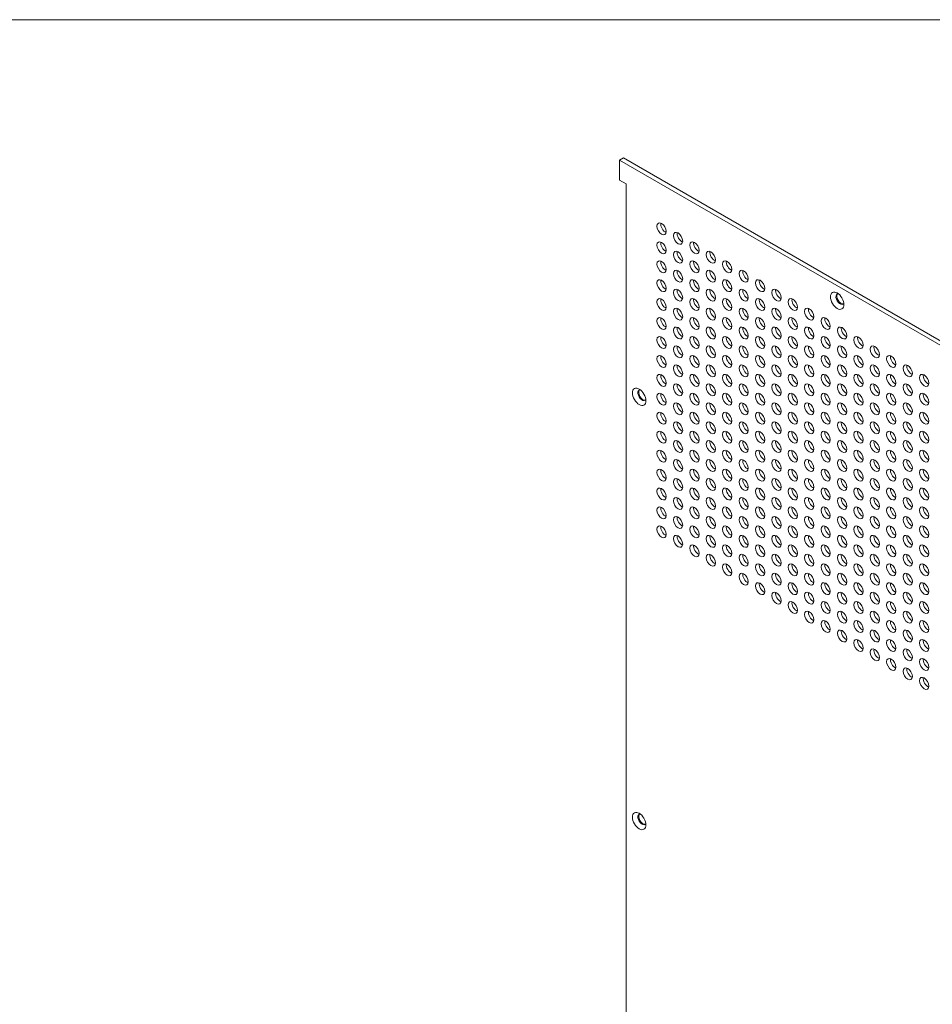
# Model space of a CAD drawing. Header units: millimetres. Extents: x 39 to 1079, y 39 to 825.
# Tile 5 of 7: x 680 to 880, y 609 to 825. Entities that reach past the tile are written whole.
import ezdxf

# ---------------------------------------------------------------- set-up
doc = ezdxf.new("R2010")
doc.units = ezdxf.units.MM
doc.header["$LTSCALE"] = 4
doc.layers.add('Sketch Geometry (ANSI)', color=7, linetype='Continuous', lineweight=9)
doc.layers.add('Visible (ANSI)', color=7, linetype='Continuous', lineweight=18)

# ---------------------------------------------------------------- blocks, each defined once
blk = doc.blocks.new('Borders Default Border')
at = {"layer": 'Sketch Geometry (ANSI)', "flags": 128}
blk.add_lwpolyline([(9.652, 9.652), (9.652, 206.248), (269.748, 206.248), (269.748, 9.652), (9.652, 9.652)], dxfattribs=at)

msp = doc.modelspace()

# ---------------------------------------------------------------- linework, layer by layer
at = {"layer": 'Visible (ANSI)'}
for p, q in [((812.547, 794.716), (811.731, 794.245)), ((811.731, 789.865), (811.731, 794.245)), ((811.731, 794.245), (998.991, 686.13)), ((999.807, 686.601), (812.547, 794.716)), ((813.167, 789.036), (811.731, 789.865)), ((813.167, 513.21), (813.167, 789.036))]:
    msp.add_line(p, q, dxfattribs=at)
for centre, major_axis in [((820.926, 779.18), (-0.719, 1.246)), ((824.518, 777.106), (-0.719, 1.246)), ((820.926, 775.033), (-0.719, 1.246)), ((828.111, 775.033), (-0.719, 1.246)), ((824.518, 772.959), (-0.719, 1.246)), ((831.703, 772.959), (-0.719, 1.246)), ((820.926, 770.885), (-0.719, 1.246)), ((828.111, 770.885), (-0.719, 1.246)), ((835.295, 770.885), (-0.719, 1.246)), ((824.518, 768.811), (-0.719, 1.246)), ((831.703, 768.811), (-0.719, 1.246)), ((838.887, 768.811), (-0.719, 1.246)), ((820.926, 766.737), (-0.719, 1.246)), ((828.111, 766.737), (-0.719, 1.246)), ((835.295, 766.737), (-0.719, 1.246)), ((842.479, 766.737), (-0.719, 1.246)), ((824.518, 764.663), (-0.719, 1.246)), ((831.703, 764.663), (-0.719, 1.246)), ((838.887, 764.663), (-0.719, 1.246)), ((846.071, 764.663), (-0.719, 1.246)), ((820.926, 762.589), (-0.719, 1.246)), ((828.111, 762.589), (-0.719, 1.246)), ((835.295, 762.589), (-0.719, 1.246)), ((842.479, 762.589), (-0.719, 1.246)), ((849.663, 762.589), (-0.719, 1.246)), ((859.382, 763.442), (-1.04, 1.802)), ((824.518, 760.515), (-0.719, 1.246)), ((831.703, 760.515), (-0.719, 1.246)), ((838.887, 760.515), (-0.719, 1.246)), ((846.071, 760.515), (-0.719, 1.246)), ((853.255, 760.515), (-0.719, 1.246)), ((820.926, 758.441), (-0.719, 1.246)), ((828.111, 758.441), (-0.719, 1.246)), ((835.295, 758.441), (-0.719, 1.246)), ((842.479, 758.441), (-0.719, 1.246)), ((849.663, 758.441), (-0.719, 1.246)), ((856.847, 758.441), (-0.719, 1.246)), ((824.518, 756.367), (-0.719, 1.246)), ((831.703, 756.367), (-0.719, 1.246)), ((838.887, 756.367), (-0.719, 1.246)), ((846.071, 756.367), (-0.719, 1.246)), ((853.255, 756.367), (-0.719, 1.246)), ((860.44, 756.367), (-0.719, 1.246)), ((820.926, 754.294), (-0.719, 1.246)), ((828.111, 754.294), (-0.719, 1.246)), ((835.295, 754.294), (-0.719, 1.246)), ((842.479, 754.294), (-0.719, 1.246)), ((849.663, 754.294), (-0.719, 1.246)), ((856.847, 754.294), (-0.719, 1.246)), ((864.032, 754.294), (-0.719, 1.246)), ((824.518, 752.22), (-0.719, 1.246)), ((831.703, 752.22), (-0.719, 1.246)), ((838.887, 752.22), (-0.719, 1.246)), ((846.071, 752.22), (-0.719, 1.246)), ((853.255, 752.22), (-0.719, 1.246)), ((860.44, 752.22), (-0.719, 1.246)), ((867.624, 752.22), (-0.719, 1.246)), ((820.926, 750.146), (-0.719, 1.246)), ((828.111, 750.146), (-0.719, 1.246)), ((835.295, 750.146), (-0.719, 1.246)), ((842.479, 750.146), (-0.719, 1.246)), ((849.663, 750.146), (-0.719, 1.246)), ((856.847, 750.146), (-0.719, 1.246)), ((864.032, 750.146), (-0.719, 1.246)), ((871.216, 750.146), (-0.719, 1.246)), ((824.518, 748.072), (-0.719, 1.246)), ((831.703, 748.072), (-0.719, 1.246)), ((838.887, 748.072), (-0.719, 1.246)), ((846.071, 748.072), (-0.719, 1.246)), ((853.255, 748.072), (-0.719, 1.246)), ((860.44, 748.072), (-0.719, 1.246)), ((867.624, 748.072), (-0.719, 1.246)), ((874.808, 748.072), (-0.719, 1.246)), ((820.926, 745.998), (-0.719, 1.246)), ((828.111, 745.998), (-0.719, 1.246)), ((835.295, 745.998), (-0.719, 1.246)), ((842.479, 745.998), (-0.719, 1.246)), ((849.663, 745.998), (-0.719, 1.246)), ((856.847, 745.998), (-0.719, 1.246)), ((864.032, 745.998), (-0.719, 1.246)), ((871.216, 745.998), (-0.719, 1.246)), ((878.4, 745.998), (-0.719, 1.246)), ((816.018, 742.388), (-1.04, 1.802)), ((824.518, 743.924), (-0.719, 1.246)), ((831.703, 743.924), (-0.719, 1.246)), ((838.887, 743.924), (-0.719, 1.246)), ((846.071, 743.924), (-0.719, 1.246)), ((853.255, 743.924), (-0.719, 1.246)), ((860.44, 743.924), (-0.719, 1.246)), ((867.624, 743.924), (-0.719, 1.246)), ((874.808, 743.924), (-0.719, 1.246)), ((820.926, 741.85), (-0.719, 1.246)), ((828.111, 741.85), (-0.719, 1.246)), ((835.295, 741.85), (-0.719, 1.246)), ((842.479, 741.85), (-0.719, 1.246)), ((849.663, 741.85), (-0.719, 1.246)), ((856.847, 741.85), (-0.719, 1.246)), ((864.032, 741.85), (-0.719, 1.246)), ((871.216, 741.85), (-0.719, 1.246)), ((878.4, 741.85), (-0.719, 1.246)), ((824.518, 739.776), (-0.719, 1.246)), ((831.703, 739.776), (-0.719, 1.246)), ((838.887, 739.776), (-0.719, 1.246)), ((846.071, 739.776), (-0.719, 1.246)), ((853.255, 739.776), (-0.719, 1.246)), ((860.44, 739.776), (-0.719, 1.246)), ((867.624, 739.776), (-0.719, 1.246)), ((874.808, 739.776), (-0.719, 1.246)), ((820.926, 737.702), (-0.719, 1.246)), ((828.111, 737.702), (-0.719, 1.246)), ((835.295, 737.702), (-0.719, 1.246)), ((842.479, 737.702), (-0.719, 1.246)), ((849.663, 737.702), (-0.719, 1.246)), ((856.847, 737.702), (-0.719, 1.246)), ((864.032, 737.702), (-0.719, 1.246)), ((871.216, 737.702), (-0.719, 1.246)), ((878.4, 737.702), (-0.719, 1.246)), ((824.518, 735.628), (-0.719, 1.246)), ((831.703, 735.628), (-0.719, 1.246)), ((838.887, 735.628), (-0.719, 1.246)), ((846.071, 735.628), (-0.719, 1.246)), ((853.255, 735.628), (-0.719, 1.246)), ((860.44, 735.628), (-0.719, 1.246)), ((867.624, 735.628), (-0.719, 1.246)), ((874.808, 735.628), (-0.719, 1.246)), ((820.926, 733.555), (-0.719, 1.246)), ((828.111, 733.555), (-0.719, 1.246)), ((835.295, 733.555), (-0.719, 1.246)), ((842.479, 733.555), (-0.719, 1.246)), ((849.663, 733.555), (-0.719, 1.246)), ((856.847, 733.555), (-0.719, 1.246)), ((864.032, 733.555), (-0.719, 1.246)), ((871.216, 733.555), (-0.719, 1.246)), ((878.4, 733.555), (-0.719, 1.246)), ((824.518, 731.481), (-0.719, 1.246)), ((831.703, 731.481), (-0.719, 1.246)), ((838.887, 731.481), (-0.719, 1.246)), ((846.071, 731.481), (-0.719, 1.246)), ((853.255, 731.481), (-0.719, 1.246)), ((860.44, 731.481), (-0.719, 1.246)), ((867.624, 731.481), (-0.719, 1.246)), ((874.808, 731.481), (-0.719, 1.246)), ((820.926, 729.407), (-0.719, 1.246)), ((828.111, 729.407), (-0.719, 1.246)), ((835.295, 729.407), (-0.719, 1.246)), ((842.479, 729.407), (-0.719, 1.246)), ((849.663, 729.407), (-0.719, 1.246)), ((856.847, 729.407), (-0.719, 1.246)), ((864.032, 729.407), (-0.719, 1.246)), ((871.216, 729.407), (-0.719, 1.246)), ((878.4, 729.407), (-0.719, 1.246)), ((824.518, 727.333), (-0.719, 1.246)), ((831.703, 727.333), (-0.719, 1.246)), ((838.887, 727.333), (-0.719, 1.246)), ((846.071, 727.333), (-0.719, 1.246)), ((853.255, 727.333), (-0.719, 1.246)), ((860.44, 727.333), (-0.719, 1.246)), ((867.624, 727.333), (-0.719, 1.246)), ((874.808, 727.333), (-0.719, 1.246)), ((820.926, 725.259), (-0.719, 1.246)), ((824.518, 723.185), (-0.719, 1.246)), ((828.111, 725.259), (-0.719, 1.246)), ((831.703, 723.185), (-0.719, 1.246)), ((835.295, 725.259), (-0.719, 1.246)), ((838.887, 723.185), (-0.719, 1.246)), ((842.479, 725.259), (-0.719, 1.246)), ((846.071, 723.185), (-0.719, 1.246)), ((849.663, 725.259), (-0.719, 1.246)), ((853.255, 723.185), (-0.719, 1.246)), ((856.847, 725.259), (-0.719, 1.246)), ((860.44, 723.185), (-0.719, 1.246)), ((864.032, 725.259), (-0.719, 1.246)), ((867.624, 723.185), (-0.719, 1.246)), ((871.216, 725.259), (-0.719, 1.246)), ((874.808, 723.185), (-0.719, 1.246)), ((878.4, 725.259), (-0.719, 1.246)), ((820.926, 721.111), (-0.719, 1.246)), ((828.111, 721.111), (-0.719, 1.246)), ((835.295, 721.111), (-0.719, 1.246)), ((842.479, 721.111), (-0.719, 1.246)), ((849.663, 721.111), (-0.719, 1.246)), ((856.847, 721.111), (-0.719, 1.246)), ((864.032, 721.111), (-0.719, 1.246)), ((871.216, 721.111), (-0.719, 1.246)), ((878.4, 721.111), (-0.719, 1.246)), ((824.518, 719.037), (-0.719, 1.246)), ((831.703, 719.037), (-0.719, 1.246)), ((838.887, 719.037), (-0.719, 1.246)), ((846.071, 719.037), (-0.719, 1.246)), ((853.255, 719.037), (-0.719, 1.246)), ((860.44, 719.037), (-0.719, 1.246)), ((867.624, 719.037), (-0.719, 1.246)), ((874.808, 719.037), (-0.719, 1.246)), ((820.926, 716.963), (-0.719, 1.246)), ((828.111, 716.963), (-0.719, 1.246)), ((835.295, 716.963), (-0.719, 1.246)), ((842.479, 716.963), (-0.719, 1.246)), ((849.663, 716.963), (-0.719, 1.246)), ((856.847, 716.963), (-0.719, 1.246)), ((864.032, 716.963), (-0.719, 1.246)), ((871.216, 716.963), (-0.719, 1.246)), ((878.4, 716.963), (-0.719, 1.246)), ((824.518, 714.889), (-0.719, 1.246)), ((831.703, 714.889), (-0.719, 1.246)), ((838.887, 714.889), (-0.719, 1.246)), ((846.071, 714.889), (-0.719, 1.246)), ((853.255, 714.889), (-0.719, 1.246)), ((860.44, 714.889), (-0.719, 1.246)), ((867.624, 714.889), (-0.719, 1.246)), ((874.808, 714.889), (-0.719, 1.246)), ((820.926, 712.816), (-0.719, 1.246)), ((828.111, 712.816), (-0.719, 1.246)), ((835.295, 712.816), (-0.719, 1.246)), ((842.479, 712.816), (-0.719, 1.246)), ((849.663, 712.816), (-0.719, 1.246)), ((856.847, 712.816), (-0.719, 1.246)), ((864.032, 712.816), (-0.719, 1.246)), ((871.216, 712.816), (-0.719, 1.246)), ((878.4, 712.816), (-0.719, 1.246)), ((824.518, 710.742), (-0.719, 1.246)), ((831.703, 710.742), (-0.719, 1.246)), ((838.887, 710.742), (-0.719, 1.246)), ((846.071, 710.742), (-0.719, 1.246)), ((853.255, 710.742), (-0.719, 1.246)), ((860.44, 710.742), (-0.719, 1.246)), ((867.624, 710.742), (-0.719, 1.246)), ((874.808, 710.742), (-0.719, 1.246)), ((828.111, 708.668), (-0.719, 1.246)), ((835.295, 708.668), (-0.719, 1.246)), ((842.479, 708.668), (-0.719, 1.246)), ((849.663, 708.668), (-0.719, 1.246)), ((856.847, 708.668), (-0.719, 1.246)), ((864.032, 708.668), (-0.719, 1.246)), ((871.216, 708.668), (-0.719, 1.246)), ((878.4, 708.668), (-0.719, 1.246)), ((831.703, 706.594), (-0.719, 1.246)), ((838.887, 706.594), (-0.719, 1.246)), ((846.071, 706.594), (-0.719, 1.246)), ((853.255, 706.594), (-0.719, 1.246)), ((860.44, 706.594), (-0.719, 1.246)), ((867.624, 706.594), (-0.719, 1.246)), ((874.808, 706.594), (-0.719, 1.246)), ((835.295, 704.52), (-0.719, 1.246)), ((842.479, 704.52), (-0.719, 1.246)), ((849.663, 704.52), (-0.719, 1.246)), ((856.847, 704.52), (-0.719, 1.246)), ((864.032, 704.52), (-0.719, 1.246)), ((871.216, 704.52), (-0.719, 1.246)), ((878.4, 704.52), (-0.719, 1.246)), ((838.887, 702.446), (-0.719, 1.246)), ((846.071, 702.446), (-0.719, 1.246)), ((853.255, 702.446), (-0.719, 1.246)), ((860.44, 702.446), (-0.719, 1.246)), ((867.624, 702.446), (-0.719, 1.246)), ((874.808, 702.446), (-0.719, 1.246)), ((842.479, 700.372), (-0.719, 1.246)), ((849.663, 700.372), (-0.719, 1.246)), ((856.847, 700.372), (-0.719, 1.246)), ((864.032, 700.372), (-0.719, 1.246)), ((871.216, 700.372), (-0.719, 1.246)), ((878.4, 700.372), (-0.719, 1.246)), ((846.071, 698.298), (-0.719, 1.246)), ((853.255, 698.298), (-0.719, 1.246)), ((860.44, 698.298), (-0.719, 1.246)), ((867.624, 698.298), (-0.719, 1.246)), ((874.808, 698.298), (-0.719, 1.246)), ((849.663, 696.224), (-0.719, 1.246)), ((856.847, 696.224), (-0.719, 1.246)), ((864.032, 696.224), (-0.719, 1.246)), ((871.216, 696.224), (-0.719, 1.246)), ((878.4, 696.224), (-0.719, 1.246)), ((853.255, 694.15), (-0.719, 1.246)), ((860.44, 694.15), (-0.719, 1.246)), ((867.624, 694.15), (-0.719, 1.246)), ((874.808, 694.15), (-0.719, 1.246)), ((856.847, 692.077), (-0.719, 1.246)), ((864.032, 692.077), (-0.719, 1.246)), ((871.216, 692.077), (-0.719, 1.246)), ((878.4, 692.077), (-0.719, 1.246)), ((860.44, 690.003), (-0.719, 1.246)), ((867.624, 690.003), (-0.719, 1.246)), ((874.808, 690.003), (-0.719, 1.246)), ((864.032, 687.929), (-0.719, 1.246)), ((871.216, 687.929), (-0.719, 1.246)), ((878.4, 687.929), (-0.719, 1.246)), ((867.624, 685.855), (-0.719, 1.246)), ((874.808, 685.855), (-0.719, 1.246)), ((871.216, 683.781), (-0.719, 1.246)), ((878.4, 683.781), (-0.719, 1.246)), ((874.808, 681.707), (-0.719, 1.246)), ((878.4, 679.633), (-0.719, 1.246)), ((816.018, 649.477), (-1.04, 1.802))]:
    msp.add_ellipse(centre, major_axis=major_axis, ratio=0.5773503, dxfattribs=at)
for centre, major_axis, start_param, end_param in [((821.743, 779.652), (0.719, -1.246), 3.744796, 5.679982), ((825.335, 777.578), (0.719, -1.246), 3.744796, 5.679982), ((821.743, 775.504), (0.719, -1.246), 3.744796, 5.679982), ((825.335, 773.43), (0.719, -1.246), 3.744796, 5.679982), ((828.927, 775.504), (0.719, -1.246), 3.744796, 5.679982), ((832.519, 773.43), (0.719, -1.246), 3.744796, 5.679982), ((821.743, 771.356), (0.719, -1.246), 3.744796, 5.679982), ((828.927, 771.356), (0.719, -1.246), 3.744796, 5.679982), ((836.111, 771.356), (0.719, -1.246), 3.744796, 5.679982), ((825.335, 769.282), (0.719, -1.246), 3.744796, 5.679982), ((832.519, 769.282), (0.719, -1.246), 3.744796, 5.679982), ((839.703, 769.282), (0.719, -1.246), 3.744796, 5.679982), ((821.743, 767.208), (0.719, -1.246), 3.744796, 5.679982), ((828.927, 767.208), (0.719, -1.246), 3.744796, 5.679982), ((836.111, 767.208), (0.719, -1.246), 3.744796, 5.679982), ((843.295, 767.208), (0.719, -1.246), 3.744796, 5.679982), ((825.335, 765.134), (0.719, -1.246), 3.744796, 5.679982), ((832.519, 765.134), (0.719, -1.246), 3.744796, 5.679982), ((839.703, 765.134), (0.719, -1.246), 3.744796, 5.679982), ((846.887, 765.134), (0.719, -1.246), 3.744796, 5.679982), ((821.743, 763.06), (0.719, -1.246), 3.744796, 5.679982), ((828.927, 763.06), (0.719, -1.246), 3.744796, 5.679982), ((836.111, 763.06), (0.719, -1.246), 3.744796, 5.679982), ((843.295, 763.06), (0.719, -1.246), 3.744796, 5.679982), ((850.479, 763.06), (0.719, -1.246), 3.744796, 5.679982), ((860.017, 763.808), (-0.65, 1.126), 5.966917, 9.7410463), ((860.198, 763.913), (-0.65, 1.126), 0.1399537, 3.0016389), ((825.335, 760.986), (0.719, -1.246), 3.744796, 5.679982), ((832.519, 760.986), (0.719, -1.246), 3.744796, 5.679982), ((839.703, 760.986), (0.719, -1.246), 3.744796, 5.679982), ((846.887, 760.986), (0.719, -1.246), 3.744796, 5.679982), ((854.071, 760.986), (0.719, -1.246), 3.744796, 5.679982), ((821.743, 758.913), (0.719, -1.246), 3.744796, 5.679982), ((828.927, 758.913), (0.719, -1.246), 3.744796, 5.679982), ((836.111, 758.913), (0.719, -1.246), 3.744796, 5.679982), ((843.295, 758.913), (0.719, -1.246), 3.744796, 5.679982), ((850.479, 758.913), (0.719, -1.246), 3.744796, 5.679982), ((857.664, 758.913), (0.719, -1.246), 3.744796, 5.679982), ((825.335, 756.839), (0.719, -1.246), 3.744796, 5.679982), ((832.519, 756.839), (0.719, -1.246), 3.744796, 5.679982), ((839.703, 756.839), (0.719, -1.246), 3.744796, 5.679982), ((846.887, 756.839), (0.719, -1.246), 3.744796, 5.679982), ((854.071, 756.839), (0.719, -1.246), 3.744796, 5.679982), ((861.256, 756.839), (0.719, -1.246), 3.744796, 5.679982), ((821.743, 754.765), (0.719, -1.246), 3.744796, 5.679982), ((828.927, 754.765), (0.719, -1.246), 3.744796, 5.679982), ((836.111, 754.765), (0.719, -1.246), 3.744796, 5.679982), ((843.295, 754.765), (0.719, -1.246), 3.744796, 5.679982), ((850.479, 754.765), (0.719, -1.246), 3.744796, 5.679982), ((857.664, 754.765), (0.719, -1.246), 3.744796, 5.679982), ((864.848, 754.765), (0.719, -1.246), 3.744796, 5.679982), ((825.335, 752.691), (0.719, -1.246), 3.744796, 5.679982), ((832.519, 752.691), (0.719, -1.246), 3.744796, 5.679982), ((839.703, 752.691), (0.719, -1.246), 3.744796, 5.679982), ((846.887, 752.691), (0.719, -1.246), 3.744796, 5.679982), ((854.071, 752.691), (0.719, -1.246), 3.744796, 5.679982), ((861.256, 752.691), (0.719, -1.246), 3.744796, 5.679982), ((868.44, 752.691), (0.719, -1.246), 3.744796, 5.679982), ((821.743, 750.617), (0.719, -1.246), 3.744796, 5.679982), ((828.927, 750.617), (0.719, -1.246), 3.744796, 5.679982), ((836.111, 750.617), (0.719, -1.246), 3.744796, 5.679982), ((843.295, 750.617), (0.719, -1.246), 3.744796, 5.679982), ((850.479, 750.617), (0.719, -1.246), 3.744796, 5.679982), ((857.664, 750.617), (0.719, -1.246), 3.744796, 5.679982), ((864.848, 750.617), (0.719, -1.246), 3.744796, 5.679982), ((872.032, 750.617), (0.719, -1.246), 3.744796, 5.679982), ((825.335, 748.543), (0.719, -1.246), 3.744796, 5.679982), ((832.519, 748.543), (0.719, -1.246), 3.744796, 5.679982), ((839.703, 748.543), (0.719, -1.246), 3.744796, 5.679982), ((846.887, 748.543), (0.719, -1.246), 3.744796, 5.679982), ((854.071, 748.543), (0.719, -1.246), 3.744796, 5.679982), ((861.256, 748.543), (0.719, -1.246), 3.744796, 5.679982), ((868.44, 748.543), (0.719, -1.246), 3.744796, 5.679982), ((875.624, 748.543), (0.719, -1.246), 3.744796, 5.679982), ((821.743, 746.469), (0.719, -1.246), 3.744796, 5.679982), ((828.927, 746.469), (0.719, -1.246), 3.744796, 5.679982), ((836.111, 746.469), (0.719, -1.246), 3.744796, 5.679982), ((843.295, 746.469), (0.719, -1.246), 3.744796, 5.679982), ((850.479, 746.469), (0.719, -1.246), 3.744796, 5.679982), ((857.664, 746.469), (0.719, -1.246), 3.744796, 5.679982), ((864.848, 746.469), (0.719, -1.246), 3.744796, 5.679982), ((872.032, 746.469), (0.719, -1.246), 3.744796, 5.679982), ((879.216, 746.469), (0.719, -1.246), 3.744796, 5.679982), ((825.335, 744.395), (0.719, -1.246), 3.744796, 5.679982), ((832.519, 744.395), (0.719, -1.246), 3.744796, 5.679982), ((839.703, 744.395), (0.719, -1.246), 3.744796, 5.679982), ((846.887, 744.395), (0.719, -1.246), 3.744796, 5.679982), ((854.071, 744.395), (0.719, -1.246), 3.744796, 5.679982), ((861.256, 744.395), (0.719, -1.246), 3.744796, 5.679982), ((868.44, 744.395), (0.719, -1.246), 3.744796, 5.679982), ((875.624, 744.395), (0.719, -1.246), 3.744796, 5.679982), ((816.653, 742.754), (-0.65, 1.126), 5.966917, 9.7410463), ((816.834, 742.859), (-0.65, 1.126), 0.1399537, 3.0016389), ((821.743, 742.321), (0.719, -1.246), 3.744796, 5.679982), ((828.927, 742.321), (0.719, -1.246), 3.744796, 5.679982), ((836.111, 742.321), (0.719, -1.246), 3.744796, 5.679982), ((843.295, 742.321), (0.719, -1.246), 3.744796, 5.679982), ((850.479, 742.321), (0.719, -1.246), 3.744796, 5.679982), ((857.664, 742.321), (0.719, -1.246), 3.744796, 5.679982), ((864.848, 742.321), (0.719, -1.246), 3.744796, 5.679982), ((872.032, 742.321), (0.719, -1.246), 3.744796, 5.679982), ((879.216, 742.321), (0.719, -1.246), 3.744796, 5.679982), ((825.335, 740.247), (0.719, -1.246), 3.744796, 5.679982), ((832.519, 740.247), (0.719, -1.246), 3.744796, 5.679982), ((839.703, 740.247), (0.719, -1.246), 3.744796, 5.679982), ((846.887, 740.247), (0.719, -1.246), 3.744796, 5.679982), ((854.071, 740.247), (0.719, -1.246), 3.744796, 5.679982), ((861.256, 740.247), (0.719, -1.246), 3.744796, 5.679982), ((868.44, 740.247), (0.719, -1.246), 3.744796, 5.679982), ((875.624, 740.247), (0.719, -1.246), 3.744796, 5.679982), ((821.743, 738.174), (0.719, -1.246), 3.744796, 5.679982), ((828.927, 738.174), (0.719, -1.246), 3.744796, 5.679982), ((836.111, 738.174), (0.719, -1.246), 3.744796, 5.679982), ((843.295, 738.174), (0.719, -1.246), 3.744796, 5.679982), ((850.479, 738.174), (0.719, -1.246), 3.744796, 5.679982), ((857.664, 738.174), (0.719, -1.246), 3.744796, 5.679982), ((864.848, 738.174), (0.719, -1.246), 3.744796, 5.679982), ((872.032, 738.174), (0.719, -1.246), 3.744796, 5.679982), ((879.216, 738.174), (0.719, -1.246), 3.744796, 5.679982), ((825.335, 736.1), (0.719, -1.246), 3.744796, 5.679982), ((832.519, 736.1), (0.719, -1.246), 3.744796, 5.679982), ((839.703, 736.1), (0.719, -1.246), 3.744796, 5.679982), ((846.887, 736.1), (0.719, -1.246), 3.744796, 5.679982), ((854.071, 736.1), (0.719, -1.246), 3.744796, 5.679982), ((861.256, 736.1), (0.719, -1.246), 3.744796, 5.679982), ((868.44, 736.1), (0.719, -1.246), 3.744796, 5.679982), ((875.624, 736.1), (0.719, -1.246), 3.744796, 5.679982), ((821.743, 734.026), (0.719, -1.246), 3.744796, 5.679982), ((828.927, 734.026), (0.719, -1.246), 3.744796, 5.679982), ((836.111, 734.026), (0.719, -1.246), 3.744796, 5.679982), ((843.295, 734.026), (0.719, -1.246), 3.744796, 5.679982), ((850.479, 734.026), (0.719, -1.246), 3.744796, 5.679982), ((857.664, 734.026), (0.719, -1.246), 3.744796, 5.679982), ((864.848, 734.026), (0.719, -1.246), 3.744796, 5.679982), ((872.032, 734.026), (0.719, -1.246), 3.744796, 5.679982), ((879.216, 734.026), (0.719, -1.246), 3.744796, 5.679982), ((825.335, 731.952), (0.719, -1.246), 3.744796, 5.679982), ((832.519, 731.952), (0.719, -1.246), 3.744796, 5.679982), ((839.703, 731.952), (0.719, -1.246), 3.744796, 5.679982), ((846.887, 731.952), (0.719, -1.246), 3.744796, 5.679982), ((854.071, 731.952), (0.719, -1.246), 3.744796, 5.679982), ((861.256, 731.952), (0.719, -1.246), 3.744796, 5.679982), ((868.44, 731.952), (0.719, -1.246), 3.744796, 5.679982), ((875.624, 731.952), (0.719, -1.246), 3.744796, 5.679982), ((821.743, 729.878), (0.719, -1.246), 3.744796, 5.679982), ((828.927, 729.878), (0.719, -1.246), 3.744796, 5.679982), ((836.111, 729.878), (0.719, -1.246), 3.744796, 5.679982), ((843.295, 729.878), (0.719, -1.246), 3.744796, 5.679982), ((850.479, 729.878), (0.719, -1.246), 3.744796, 5.679982), ((857.664, 729.878), (0.719, -1.246), 3.744796, 5.679982), ((864.848, 729.878), (0.719, -1.246), 3.744796, 5.679982), ((872.032, 729.878), (0.719, -1.246), 3.744796, 5.679982), ((879.216, 729.878), (0.719, -1.246), 3.744796, 5.679982), ((825.335, 727.804), (0.719, -1.246), 3.744796, 5.679982), ((832.519, 727.804), (0.719, -1.246), 3.744796, 5.679982), ((839.703, 727.804), (0.719, -1.246), 3.744796, 5.679982), ((846.887, 727.804), (0.719, -1.246), 3.744796, 5.679982), ((854.071, 727.804), (0.719, -1.246), 3.744796, 5.679982), ((861.256, 727.804), (0.719, -1.246), 3.744796, 5.679982), ((868.44, 727.804), (0.719, -1.246), 3.744796, 5.679982), ((875.624, 727.804), (0.719, -1.246), 3.744796, 5.679982), ((821.743, 725.73), (0.719, -1.246), 3.744796, 5.679982), ((828.927, 725.73), (0.719, -1.246), 3.744796, 5.679982), ((836.111, 725.73), (0.719, -1.246), 3.744796, 5.679982), ((843.295, 725.73), (0.719, -1.246), 3.744796, 5.679982), ((850.479, 725.73), (0.719, -1.246), 3.744796, 5.679982), ((857.664, 725.73), (0.719, -1.246), 3.744796, 5.679982), ((864.848, 725.73), (0.719, -1.246), 3.744796, 5.679982), ((872.032, 725.73), (0.719, -1.246), 3.744796, 5.679982), ((879.216, 725.73), (0.719, -1.246), 3.744796, 5.679982), ((825.335, 723.656), (0.719, -1.246), 3.744796, 5.679982), ((832.519, 723.656), (0.719, -1.246), 3.744796, 5.679982), ((839.703, 723.656), (0.719, -1.246), 3.744796, 5.679982), ((846.887, 723.656), (0.719, -1.246), 3.744796, 5.679982), ((854.071, 723.656), (0.719, -1.246), 3.744796, 5.679982), ((861.256, 723.656), (0.719, -1.246), 3.744796, 5.679982), ((868.44, 723.656), (0.719, -1.246), 3.744796, 5.679982), ((875.624, 723.656), (0.719, -1.246), 3.744796, 5.679982), ((821.743, 721.582), (0.719, -1.246), 3.744796, 5.679982), ((825.335, 719.508), (0.719, -1.246), 3.744796, 5.679982), ((828.927, 721.582), (0.719, -1.246), 3.744796, 5.679982), ((832.519, 719.508), (0.719, -1.246), 3.744796, 5.679982), ((836.111, 721.582), (0.719, -1.246), 3.744796, 5.679982), ((839.703, 719.508), (0.719, -1.246), 3.744796, 5.679982), ((843.295, 721.582), (0.719, -1.246), 3.744796, 5.679982), ((846.887, 719.508), (0.719, -1.246), 3.744796, 5.679982), ((850.479, 721.582), (0.719, -1.246), 3.744796, 5.679982), ((854.071, 719.508), (0.719, -1.246), 3.744796, 5.679982), ((857.664, 721.582), (0.719, -1.246), 3.744796, 5.679982), ((861.256, 719.508), (0.719, -1.246), 3.744796, 5.679982), ((864.848, 721.582), (0.719, -1.246), 3.744796, 5.679982), ((868.44, 719.508), (0.719, -1.246), 3.744796, 5.679982), ((872.032, 721.582), (0.719, -1.246), 3.744796, 5.679982), ((875.624, 719.508), (0.719, -1.246), 3.744796, 5.679982), ((879.216, 721.582), (0.719, -1.246), 3.744796, 5.679982), ((821.743, 717.435), (0.719, -1.246), 3.744796, 5.679982), ((828.927, 717.435), (0.719, -1.246), 3.744796, 5.679982), ((836.111, 717.435), (0.719, -1.246), 3.744796, 5.679982), ((843.295, 717.435), (0.719, -1.246), 3.744796, 5.679982), ((850.479, 717.435), (0.719, -1.246), 3.744796, 5.679982), ((857.664, 717.435), (0.719, -1.246), 3.744796, 5.679982), ((864.848, 717.435), (0.719, -1.246), 3.744796, 5.679982), ((872.032, 717.435), (0.719, -1.246), 3.744796, 5.679982), ((879.216, 717.435), (0.719, -1.246), 3.744796, 5.679982), ((825.335, 715.361), (0.719, -1.246), 3.744796, 5.679982), ((832.519, 715.361), (0.719, -1.246), 3.744796, 5.679982), ((839.703, 715.361), (0.719, -1.246), 3.744796, 5.679982), ((846.887, 715.361), (0.719, -1.246), 3.744796, 5.679982), ((854.071, 715.361), (0.719, -1.246), 3.744796, 5.679982), ((861.256, 715.361), (0.719, -1.246), 3.744796, 5.679982), ((868.44, 715.361), (0.719, -1.246), 3.744796, 5.679982), ((875.624, 715.361), (0.719, -1.246), 3.744796, 5.679982), ((821.743, 713.287), (0.719, -1.246), 3.744796, 5.679982), ((828.927, 713.287), (0.719, -1.246), 3.744796, 5.679982), ((836.111, 713.287), (0.719, -1.246), 3.744796, 5.679982), ((843.295, 713.287), (0.719, -1.246), 3.744796, 5.679982), ((850.479, 713.287), (0.719, -1.246), 3.744796, 5.679982), ((857.664, 713.287), (0.719, -1.246), 3.744796, 5.679982), ((864.848, 713.287), (0.719, -1.246), 3.744796, 5.679982), ((872.032, 713.287), (0.719, -1.246), 3.744796, 5.679982), ((879.216, 713.287), (0.719, -1.246), 3.744796, 5.679982), ((825.335, 711.213), (0.719, -1.246), 3.744796, 5.679982), ((832.519, 711.213), (0.719, -1.246), 3.744796, 5.679982), ((839.703, 711.213), (0.719, -1.246), 3.744796, 5.679982), ((846.887, 711.213), (0.719, -1.246), 3.744796, 5.679982), ((854.071, 711.213), (0.719, -1.246), 3.744796, 5.679982), ((861.256, 711.213), (0.719, -1.246), 3.744796, 5.679982), ((868.44, 711.213), (0.719, -1.246), 3.744796, 5.679982), ((875.624, 711.213), (0.719, -1.246), 3.744796, 5.679982), ((828.927, 709.139), (0.719, -1.246), 3.744796, 5.679982), ((836.111, 709.139), (0.719, -1.246), 3.744796, 5.679982), ((843.295, 709.139), (0.719, -1.246), 3.744796, 5.679982), ((850.479, 709.139), (0.719, -1.246), 3.744796, 5.679982), ((857.664, 709.139), (0.719, -1.246), 3.744796, 5.679982), ((864.848, 709.139), (0.719, -1.246), 3.744796, 5.679982), ((872.032, 709.139), (0.719, -1.246), 3.744796, 5.679982), ((879.216, 709.139), (0.719, -1.246), 3.744796, 5.679982), ((832.519, 707.065), (0.719, -1.246), 3.744796, 5.679982), ((839.703, 707.065), (0.719, -1.246), 3.744796, 5.679982), ((846.887, 707.065), (0.719, -1.246), 3.744796, 5.679982), ((854.071, 707.065), (0.719, -1.246), 3.744796, 5.679982), ((861.256, 707.065), (0.719, -1.246), 3.744796, 5.679982), ((868.44, 707.065), (0.719, -1.246), 3.744796, 5.679982), ((875.624, 707.065), (0.719, -1.246), 3.744796, 5.679982), ((836.111, 704.991), (0.719, -1.246), 3.744796, 5.679982), ((843.295, 704.991), (0.719, -1.246), 3.744796, 5.679982), ((850.479, 704.991), (0.719, -1.246), 3.744796, 5.679982), ((857.664, 704.991), (0.719, -1.246), 3.744796, 5.679982), ((864.848, 704.991), (0.719, -1.246), 3.744796, 5.679982), ((872.032, 704.991), (0.719, -1.246), 3.744796, 5.679982), ((879.216, 704.991), (0.719, -1.246), 3.744796, 5.679982), ((839.703, 702.917), (0.719, -1.246), 3.744796, 5.679982), ((846.887, 702.917), (0.719, -1.246), 3.744796, 5.679982), ((854.071, 702.917), (0.719, -1.246), 3.744796, 5.679982), ((861.256, 702.917), (0.719, -1.246), 3.744796, 5.679982), ((868.44, 702.917), (0.719, -1.246), 3.744796, 5.679982), ((875.624, 702.917), (0.719, -1.246), 3.744796, 5.679982), ((843.295, 700.843), (0.719, -1.246), 3.744796, 5.679982), ((850.479, 700.843), (0.719, -1.246), 3.744796, 5.679982), ((857.664, 700.843), (0.719, -1.246), 3.744796, 5.679982), ((864.848, 700.843), (0.719, -1.246), 3.744796, 5.679982), ((872.032, 700.843), (0.719, -1.246), 3.744796, 5.679982), ((879.216, 700.843), (0.719, -1.246), 3.744796, 5.679982), ((846.887, 698.769), (0.719, -1.246), 3.744796, 5.679982), ((854.071, 698.769), (0.719, -1.246), 3.744796, 5.679982), ((861.256, 698.769), (0.719, -1.246), 3.744796, 5.679982), ((868.44, 698.769), (0.719, -1.246), 3.744796, 5.679982), ((875.624, 698.769), (0.719, -1.246), 3.744796, 5.679982), ((850.479, 696.696), (0.719, -1.246), 3.744796, 5.679982), ((857.664, 696.696), (0.719, -1.246), 3.744796, 5.679982), ((864.848, 696.696), (0.719, -1.246), 3.744796, 5.679982), ((872.032, 696.696), (0.719, -1.246), 3.744796, 5.679982), ((879.216, 696.696), (0.719, -1.246), 3.744796, 5.679982), ((854.071, 694.622), (0.719, -1.246), 3.744796, 5.679982), ((861.256, 694.622), (0.719, -1.246), 3.744796, 5.679982), ((868.44, 694.622), (0.719, -1.246), 3.744796, 5.679982), ((875.624, 694.622), (0.719, -1.246), 3.744796, 5.679982), ((857.664, 692.548), (0.719, -1.246), 3.744796, 5.679982), ((864.848, 692.548), (0.719, -1.246), 3.744796, 5.679982), ((872.032, 692.548), (0.719, -1.246), 3.744796, 5.679982), ((879.216, 692.548), (0.719, -1.246), 3.744796, 5.679982), ((861.256, 690.474), (0.719, -1.246), 3.744796, 5.679982), ((868.44, 690.474), (0.719, -1.246), 3.744796, 5.679982), ((875.624, 690.474), (0.719, -1.246), 3.744796, 5.679982), ((864.848, 688.4), (0.719, -1.246), 3.744796, 5.679982), ((872.032, 688.4), (0.719, -1.246), 3.744796, 5.679982), ((879.216, 688.4), (0.719, -1.246), 3.744796, 5.679982), ((868.44, 686.326), (0.719, -1.246), 3.744796, 5.679982), ((875.624, 686.326), (0.719, -1.246), 3.744796, 5.679982), ((872.032, 684.252), (0.719, -1.246), 3.744796, 5.679982), ((879.216, 684.252), (0.719, -1.246), 3.744796, 5.679982), ((875.624, 682.178), (0.719, -1.246), 3.744796, 5.679982), ((879.216, 680.104), (0.719, -1.246), 3.744796, 5.679982), ((816.653, 649.843), (-0.65, 1.126), 5.966917, 9.7410463), ((816.834, 649.948), (-0.65, 1.126), 0.1399537, 3.0016389)]:
    msp.add_ellipse(centre, major_axis=major_axis, ratio=0.5773503, start_param=start_param, end_param=end_param, dxfattribs=at)

# ---------------------------------------------------------------- block references
at = {"xscale": 4, "yscale": 4, "zscale": 4}
msp.add_blockref('Borders Default Border', (0, 0), dxfattribs=at)

doc.saveas('drawing.dxf')
